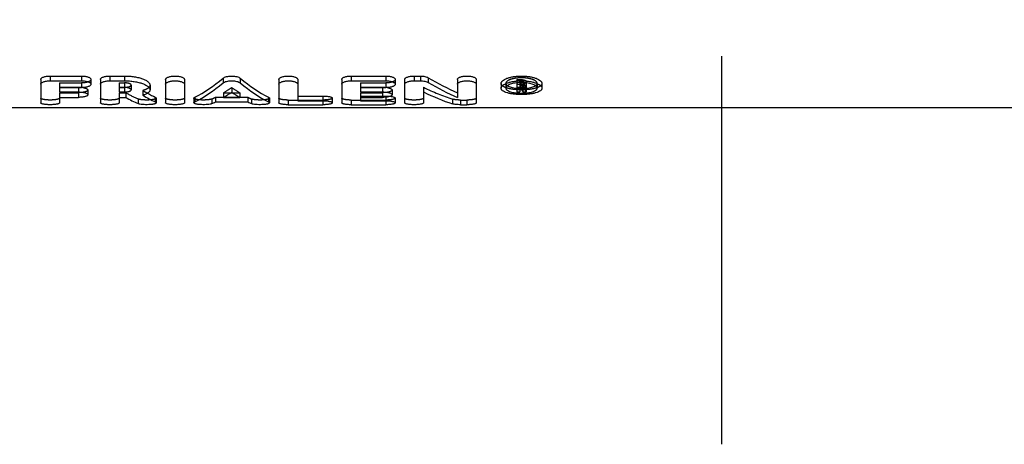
# Model space of a CAD drawing. Header units: millimetres. Extents: x 422 to 578, y 460 to 540.
# Tile 2 of 4: x 456 to 518, y 460 to 487. Entities that reach past the tile are written whole.
import ezdxf

# ---------------------------------------------------------------- set-up
doc = ezdxf.new("R2010")
doc.units = ezdxf.units.MM
doc.header["$LTSCALE"] = 65.185185
doc.linetypes.add('CENTER', pattern=[0.6, 0.375, -0.075, 0.075, -0.075])
doc.linetypes.add('HIDDEN', pattern=[0.2, 0.1, -0.1])
for name, color, linetype in [('ACHSEN_S', 7, 'CONTINUOUS'), ('KOERPER', 7, 'CONTINUOUS'), ('KONST.EL_MIT_GEO', 7, 'CONTINUOUS')]:
    doc.layers.add(name, color=color, linetype=linetype)

msp = doc.modelspace()

# ---------------------------------------------------------------- linework, layer by layer
at = {"layer": 'ACHSEN_S', "color": 2, "linetype": 'CENTER'}
msp.add_line((500, 460.025), (500, 539.975), dxfattribs=at)
at = {"layer": 'KOERPER', "color": 7, "linetype": 'Continuous'}
msp.add_line((554.5, 481.225), (445.5, 481.225), dxfattribs=at)
at = {"layer": 'KONST.EL_MIT_GEO', "color": 7, "linetype": 'Continuous'}
for p, q in [((457.06, 483.005), (457.06, 481.54)), ((457.654, 483.229), (457.654, 482.929)), ((457.654, 483.229), (459.635, 483.229)), ((457.654, 482.929), (459.635, 482.929)), ((459.635, 483.229), (459.635, 482.929)), ((460.23, 483.005), (460.23, 482.706)), ((460.824, 483.005), (460.824, 481.54)), ((461.418, 483.229), (461.418, 482.929)), ((461.418, 483.229), (462.341, 483.229)), ((461.418, 482.929), (462.341, 482.929)), ((462.341, 483.229), (462.341, 482.929)), ((464.933, 483.005), (464.933, 481.54)), ((466.122, 483.005), (466.122, 481.54)), ((468.553, 483.094), (468.553, 482.794)), ((469.641, 483.094), (469.641, 482.794)), ((472.073, 483.005), (472.073, 481.54)), ((473.262, 483.005), (473.262, 481.673)), ((476.035, 483.005), (476.035, 481.54)), ((476.63, 483.229), (476.63, 482.929)), ((476.63, 483.229), (478.809, 483.229)), ((476.63, 482.929), (478.809, 482.929)), ((478.809, 483.229), (478.809, 482.929)), ((479.403, 483.005), (479.403, 482.706)), ((479.998, 483.005), (479.998, 481.54)), ((480.592, 483.229), (480.592, 482.929)), ((480.592, 483.229), (480.988, 483.229)), ((480.592, 482.929), (480.988, 482.929)), ((480.988, 483.229), (480.988, 482.929)), ((481.492, 483.122), (481.492, 482.822)), ((483.328, 483.005), (483.328, 481.884)), ((484.516, 483.005), (484.516, 481.54)), ((487.314, 482.815), (487.314, 482.706)), ((458.248, 482.497), (458.248, 482.224)), ((458.248, 482.497), (459.635, 482.497)), ((458.248, 482.224), (459.437, 482.224)), ((459.437, 482.497), (459.437, 482.224)), ((460.031, 482.343), (460.031, 482.047)), ((462.013, 482.497), (462.013, 482.224)), ((462.013, 482.497), (462.341, 482.497)), ((462.013, 482.224), (462.341, 482.224)), ((462.341, 482.497), (462.341, 482.224)), ((463.951, 482.655), (463.951, 482.358)), ((477.224, 482.497), (477.224, 482.224)), ((477.224, 482.497), (478.809, 482.497)), ((477.224, 482.224), (478.611, 482.224)), ((478.611, 482.497), (478.611, 482.224)), ((479.205, 482.343), (479.205, 482.047)), ((481.186, 482.223), (481.186, 481.54)), ((486.076, 482.761), (486.076, 482.464)), ((486.076, 482.463), (486.076, 482.479)), ((487.066, 482.798), (487.066, 482.239)), ((487.066, 482.706), (487.314, 482.706)), ((487.066, 482.239), (487.264, 482.239)), ((487.264, 482.635), (487.314, 482.635)), ((487.264, 482.635), (487.264, 482.492)), ((487.264, 482.492), (487.314, 482.492)), ((487.264, 482.425), (487.326, 482.425)), ((487.264, 482.425), (487.264, 482.239)), ((487.314, 482.635), (487.314, 482.492)), ((487.454, 482.239), (487.657, 482.239)), ((487.462, 482.582), (487.462, 482.543)), ((487.657, 482.526), (487.657, 482.239)), ((487.66, 482.798), (487.66, 482.543)), ((488.653, 482.761), (488.653, 482.464)), ((488.653, 482.479), (488.653, 482.463)), ((458.248, 481.883), (458.248, 481.54)), ((458.248, 481.883), (459.437, 481.883)), ((462.013, 481.883), (462.013, 481.54)), ((462.013, 481.883), (462.419, 481.883)), ((464.283, 481.89), (464.283, 481.595)), ((464.339, 481.835), (464.339, 481.54)), ((466.716, 481.835), (466.716, 481.54)), ((466.766, 481.887), (466.766, 481.592)), ((468.069, 481.594), (470.126, 481.594)), ((468.592, 481.883), (469.603, 481.883)), ((469.049, 482.179), (469.146, 482.179)), ((471.428, 481.887), (471.428, 481.592)), ((471.479, 481.835), (471.479, 481.54)), ((473.262, 481.968), (474.847, 481.968)), ((473.262, 481.673), (474.847, 481.673)), ((474.847, 481.968), (474.847, 481.673)), ((475.441, 481.835), (475.441, 481.54)), ((477.224, 481.883), (477.224, 481.673)), ((477.224, 481.883), (478.611, 481.883)), ((477.224, 481.673), (478.809, 481.673)), ((478.809, 481.892), (478.809, 481.673)), ((479.403, 481.835), (479.403, 481.54)), ((472.667, 481.421), (474.847, 481.421)), ((476.63, 481.421), (478.809, 481.421)), ((483.526, 481.421), (483.922, 481.421))]:
    msp.add_line(p, q, dxfattribs=at)
at = {"layer": 'KONST.EL_MIT_GEO', "color": 8, "linetype": 'HIDDEN'}
for p, q in [((487.066, 483.005), (487.314, 483.005)), ((487.066, 483.005), (487.066, 482.798)), ((487.264, 482.933), (487.314, 482.933)), ((487.264, 482.933), (487.264, 482.635)), ((487.314, 483.005), (487.314, 482.815)), ((487.462, 482.881), (487.462, 482.582)), ((487.66, 482.881), (487.66, 482.798)), ((458.248, 482.795), (458.248, 482.497)), ((458.248, 482.795), (459.635, 482.795)), ((458.248, 482.521), (459.437, 482.521)), ((459.437, 482.521), (459.437, 482.497)), ((459.635, 482.795), (459.635, 482.497)), ((462.013, 482.795), (462.013, 482.497)), ((462.013, 482.795), (462.341, 482.795)), ((462.013, 482.521), (462.341, 482.521)), ((462.341, 482.795), (462.341, 482.497)), ((462.762, 482.655), (462.762, 482.357)), ((463.5, 482.314), (463.5, 482.018)), ((469.097, 482.509), (469.097, 482.212)), ((477.224, 482.795), (477.224, 482.497)), ((477.224, 482.795), (478.809, 482.795)), ((477.224, 482.521), (478.611, 482.521)), ((478.611, 482.521), (478.611, 482.497)), ((478.809, 482.795), (478.809, 482.497)), ((481.186, 482.52), (481.186, 482.223)), ((486.374, 482.761), (486.374, 482.464)), ((487.066, 482.536), (487.264, 482.536)), ((487.264, 482.79), (487.314, 482.79)), ((487.264, 482.723), (487.326, 482.723)), ((487.264, 482.492), (487.264, 482.425)), ((487.314, 482.706), (487.314, 482.635)), ((487.326, 482.723), (487.326, 482.425)), ((487.454, 482.536), (487.657, 482.536)), ((487.454, 482.536), (487.454, 482.239)), ((487.514, 482.744), (487.514, 482.447)), ((487.657, 482.536), (487.657, 482.526)), ((488.355, 482.761), (488.355, 482.464)), ((458.248, 482.179), (458.248, 481.883)), ((458.248, 482.179), (459.437, 482.179)), ((459.437, 482.179), (459.437, 481.883)), ((462.013, 482.179), (462.013, 481.883)), ((462.013, 482.179), (462.419, 482.179)), ((462.419, 482.179), (462.419, 481.883)), ((463.206, 481.783), (463.206, 481.488)), ((467.854, 481.785), (467.854, 481.491)), ((468.069, 481.889), (468.069, 481.594)), ((468.069, 481.889), (470.126, 481.889)), ((468.592, 482.179), (468.592, 481.883)), ((468.592, 482.179), (469.049, 482.179)), ((469.146, 482.179), (469.603, 482.179)), ((469.603, 482.179), (469.603, 481.883)), ((470.126, 481.889), (470.126, 481.594)), ((470.34, 481.785), (470.34, 481.491)), ((472.667, 481.715), (472.667, 481.421)), ((472.667, 481.715), (474.847, 481.715)), ((474.847, 481.673), (474.847, 481.421)), ((476.63, 481.715), (476.63, 481.421)), ((476.63, 481.715), (478.809, 481.715)), ((477.224, 482.179), (477.224, 481.883)), ((477.224, 482.179), (478.611, 482.179)), ((477.224, 481.968), (478.809, 481.968)), ((478.611, 482.179), (478.611, 481.883)), ((478.809, 481.968), (478.809, 481.892)), ((478.809, 481.673), (478.809, 481.421)), ((483.022, 481.77), (483.022, 481.475)), ((483.526, 481.715), (483.526, 481.421)), ((483.526, 481.715), (483.922, 481.715)), ((483.922, 481.715), (483.922, 481.421))]:
    msp.add_line(p, q, dxfattribs=at)
for centre, radius, start, end in [((459.456, 480.868), 1.652, 83.35463, 84.13884), ((459.47, 480.984), 1.535, 80.76897, 83.36637), ((478.63, 480.868), 1.652, 83.35463, 84.13884), ((478.643, 480.984), 1.535, 80.76906, 83.36637), ((487.364, 485.62), 3.175, 264.61904, 272.49075), ((487.368, 485.626), 3.181, 272.41514, 272.7924), ((487.369, 485.599), 3.154, 272.79257, 273.03167), ((487.376, 485.483), 3.038, 273.02385, 275.31461)]:
    msp.add_arc(centre, radius, start, end, dxfattribs=at)
at = {"layer": 'KONST.EL_MIT_GEO', "color": 7, "linetype": 'Continuous'}
for centre, start, end in [((486.488, 482.463), 172.40193, 179.98884), ((488.241, 482.463), 0.01116, 7.59808)]:
    msp.add_arc(centre, 0.114, start, end, dxfattribs=at)
for centre, major_axis, ratio, start_param, end_param in [((466.399, 507.9), (2.745, 26.649), 0.428223, -2.874264, -2.720971), ((471.795, 507.9), (-2.745, 26.649), 0.428223, -3.562214, -3.408921), ((484.598, 507.9), (-5, 26.506), 0.599896, -3.633703, -3.522554), ((484.598, 507.9), (-5.056, 26.804), 0.599896, -3.631594, -3.521704), ((466.399, 507.9), (2.776, 26.949), 0.428223, -2.874612, -2.723047), ((467.698, 507.9), (2.776, 26.949), 0.428223, -2.830173, -2.787364), ((470.496, 507.9), (-2.776, 26.949), 0.428223, -3.495822, -3.453013), ((471.795, 507.9), (-2.776, 26.949), 0.428223, -3.560138, -3.408574), ((483.196, 507.9), (-5.056, 26.804), 0.599896, -3.565813, -3.456625), ((488.178, 507.9), (-1.198, 26.974), 0.217214, -3.486319, -3.464661), ((488.381, 507.9), (-1.198, 26.974), 0.217214, -3.488714, -3.464661), ((463.366, 507.9), (-3.024, 26.94), 0.453213, -3.459766, -3.397137), ((464.677, 507.9), (-3.024, 26.94), 0.453213, -3.478097, -3.415765), ((464.677, 507.9), (-2.991, 26.641), 0.453213, -3.455392, -3.416118), ((467.698, 507.9), (2.776, 26.949), 0.428223, -2.892364, -2.874305), ((470.496, 507.9), (-2.776, 26.949), 0.428223, -3.40888, -3.390822)]:
    msp.add_ellipse(centre, major_axis=major_axis, ratio=ratio, start_param=start_param, end_param=end_param, dxfattribs=at)
at = {"layer": 'KONST.EL_MIT_GEO', "color": 8, "linetype": 'HIDDEN'}
for centre, major_axis, ratio, start_param, end_param in [((464.677, 507.9), (-2.991, 26.641), 0.453213, -3.479154, -3.455392), ((467.698, 507.9), (2.745, 26.649), 0.428223, -2.829324, -2.786029), ((470.496, 507.9), (-2.745, 26.649), 0.428223, -3.497157, -3.453862), ((483.196, 507.9), (-5, 26.506), 0.599896, -3.567164, -3.456742), ((488.178, 507.9), (-1.184, 26.674), 0.217214, -3.487939, -3.466033), ((488.381, 507.9), (-1.184, 26.674), 0.217214, 2.792823, 2.817152), ((463.366, 507.9), (-2.991, 26.641), 0.453213, -3.460615, -3.39728), ((467.698, 507.9), (2.745, 26.649), 0.428223, -2.892216, -2.873954), ((470.496, 507.9), (-2.745, 26.649), 0.428223, -3.409232, -3.39097)]:
    msp.add_ellipse(centre, major_axis=major_axis, ratio=ratio, start_param=start_param, end_param=end_param, dxfattribs=at)
at = {"layer": 'KONST.EL_MIT_GEO', "color": 7, "linetype": 'Continuous'}
for points, knots in [([(457.06, 483.005), (457.06, 483.02), (457.069, 483.052), (457.106, 483.094), (457.162, 483.131), (457.236, 483.165), (457.325, 483.192), (457.465, 483.221), (457.577, 483.229), (457.654, 483.229)], [0, 0, 0, 0, 0.064942, 0.143626, 0.242464, 0.362689, 0.502626, 0.658814, 1, 1, 1, 1]), ([(457.06, 482.706), (457.06, 482.721), (457.069, 482.753), (457.106, 482.794), (457.162, 482.832), (457.236, 482.865), (457.325, 482.892), (457.465, 482.921), (457.577, 482.929), (457.654, 482.929)], [0, 0, 0, 0, 0.064685, 0.143201, 0.241973, 0.362214, 0.502228, 0.65853, 1, 1, 1, 1]), ([(459.635, 483.229), (459.712, 483.229), (459.824, 483.221), (459.964, 483.192), (460.054, 483.165), (460.127, 483.131), (460.183, 483.094), (460.22, 483.052), (460.23, 483.02), (460.23, 483.005)], [0, 0, 0, 0, 0.341186, 0.497374, 0.637311, 0.757536, 0.856374, 0.935059, 1, 1, 1, 1]), ([(459.635, 482.929), (459.712, 482.929), (459.824, 482.921), (459.964, 482.892), (460.054, 482.865), (460.127, 482.832), (460.183, 482.794), (460.22, 482.753), (460.23, 482.721), (460.23, 482.706)], [0, 0, 0, 0, 0.34147, 0.497772, 0.637786, 0.758027, 0.856799, 0.935315, 1, 1, 1, 1]), ([(460.824, 483.005), (460.824, 483.02), (460.834, 483.052), (460.87, 483.094), (460.926, 483.131), (461, 483.165), (461.089, 483.192), (461.23, 483.221), (461.342, 483.229), (461.418, 483.229)], [0, 0, 0, 0, 0.064942, 0.143626, 0.242464, 0.362689, 0.502626, 0.658814, 1, 1, 1, 1]), ([(460.824, 482.706), (460.824, 482.721), (460.834, 482.753), (460.87, 482.794), (460.926, 482.832), (461, 482.865), (461.089, 482.892), (461.23, 482.921), (461.342, 482.929), (461.418, 482.929)], [0, 0, 0, 0, 0.064685, 0.143201, 0.241973, 0.362214, 0.502228, 0.65853, 1, 1, 1, 1]), ([(462.341, 483.229), (462.447, 483.229), (462.654, 483.221), (462.954, 483.186), (463.231, 483.131), (463.473, 483.058), (463.672, 482.971), (463.805, 482.887), (463.882, 482.814), (463.921, 482.762), (463.945, 482.709), (463.951, 482.672), (463.951, 482.655)], [0, 0, 0, 0, 0.175363, 0.344695, 0.502373, 0.643538, 0.764419, 0.8628, 0.903635, 0.939384, 0.970989, 1, 1, 1, 1]), ([(462.341, 482.929), (462.447, 482.929), (462.654, 482.921), (462.954, 482.886), (463.231, 482.831), (463.473, 482.759), (463.672, 482.673), (463.805, 482.589), (463.882, 482.516), (463.921, 482.464), (463.945, 482.411), (463.951, 482.375), (463.951, 482.357)], [0, 0, 0, 0, 0.175489, 0.344938, 0.502712, 0.643939, 0.764828, 0.863149, 0.903923, 0.939591, 0.971097, 1, 1, 1, 1]), ([(464.933, 483.005), (464.933, 483.02), (464.943, 483.052), (464.979, 483.094), (465.035, 483.131), (465.109, 483.165), (465.198, 483.192), (465.339, 483.221), (465.527, 483.235), (465.716, 483.221), (465.856, 483.192), (465.946, 483.165), (466.019, 483.131), (466.075, 483.094), (466.112, 483.052), (466.122, 483.02), (466.122, 483.005)], [0, 0, 0, 0, 0.032471, 0.071813, 0.121232, 0.181344, 0.251313, 0.329407, 0.5, 0.670593, 0.748687, 0.818656, 0.878768, 0.928187, 0.967529, 1, 1, 1, 1]), ([(464.933, 482.706), (464.933, 482.721), (464.943, 482.753), (464.979, 482.794), (465.035, 482.832), (465.109, 482.865), (465.198, 482.892), (465.339, 482.921), (465.527, 482.934), (465.716, 482.921), (465.856, 482.892), (465.946, 482.865), (466.019, 482.832), (466.075, 482.794), (466.112, 482.753), (466.122, 482.721), (466.122, 482.706)], [0, 0, 0, 0, 0.032343, 0.071601, 0.120987, 0.181107, 0.251114, 0.329265, 0.5, 0.670735, 0.748886, 0.818893, 0.879013, 0.928399, 0.967657, 1, 1, 1, 1]), ([(468.553, 483.094), (468.58, 483.116), (468.651, 483.156), (468.778, 483.197), (468.931, 483.223), (469.097, 483.232), (469.264, 483.223), (469.417, 483.197), (469.543, 483.156), (469.615, 483.116), (469.641, 483.094)], [0, 0, 0, 0, 0.092468, 0.211121, 0.350059, 0.5, 0.649941, 0.788879, 0.907532, 1, 1, 1, 1]), ([(468.553, 482.794), (468.58, 482.817), (468.651, 482.856), (468.778, 482.896), (468.931, 482.923), (469.097, 482.932), (469.264, 482.923), (469.417, 482.896), (469.543, 482.856), (469.615, 482.817), (469.641, 482.794)], [0, 0, 0, 0, 0.092387, 0.211036, 0.350009, 0.5, 0.649991, 0.788964, 0.907613, 1, 1, 1, 1]), ([(472.073, 483.005), (472.073, 483.02), (472.083, 483.052), (472.119, 483.094), (472.175, 483.131), (472.249, 483.165), (472.338, 483.192), (472.479, 483.221), (472.667, 483.235), (472.856, 483.221), (472.996, 483.192), (473.086, 483.165), (473.159, 483.131), (473.215, 483.094), (473.252, 483.052), (473.262, 483.02), (473.262, 483.005)], [0, 0, 0, 0, 0.032471, 0.071813, 0.121232, 0.181344, 0.251313, 0.329407, 0.5, 0.670593, 0.748687, 0.818656, 0.878768, 0.928187, 0.967529, 1, 1, 1, 1]), ([(472.073, 482.706), (472.073, 482.721), (472.083, 482.753), (472.119, 482.794), (472.175, 482.832), (472.249, 482.865), (472.338, 482.892), (472.479, 482.921), (472.667, 482.934), (472.856, 482.921), (472.996, 482.892), (473.086, 482.865), (473.159, 482.832), (473.215, 482.794), (473.252, 482.753), (473.262, 482.721), (473.262, 482.706)], [0, 0, 0, 0, 0.032343, 0.071601, 0.120987, 0.181107, 0.251114, 0.329265, 0.5, 0.670735, 0.748886, 0.818893, 0.879013, 0.928399, 0.967657, 1, 1, 1, 1]), ([(476.035, 483.005), (476.035, 483.02), (476.045, 483.052), (476.082, 483.094), (476.137, 483.131), (476.211, 483.165), (476.301, 483.192), (476.441, 483.221), (476.553, 483.229), (476.63, 483.229)], [0, 0, 0, 0, 0.064942, 0.143626, 0.242464, 0.362689, 0.502626, 0.658814, 1, 1, 1, 1]), ([(476.035, 482.706), (476.035, 482.721), (476.045, 482.753), (476.082, 482.794), (476.137, 482.832), (476.211, 482.865), (476.301, 482.892), (476.441, 482.921), (476.553, 482.929), (476.63, 482.929)], [0, 0, 0, 0, 0.064685, 0.143201, 0.241973, 0.362214, 0.502228, 0.65853, 1, 1, 1, 1]), ([(478.809, 483.229), (478.885, 483.229), (478.997, 483.221), (479.138, 483.192), (479.227, 483.165), (479.301, 483.131), (479.357, 483.094), (479.393, 483.052), (479.403, 483.02), (479.403, 483.005)], [0, 0, 0, 0, 0.341186, 0.497374, 0.637311, 0.757536, 0.856374, 0.935059, 1, 1, 1, 1]), ([(478.809, 482.929), (478.885, 482.929), (478.997, 482.921), (479.138, 482.892), (479.227, 482.865), (479.301, 482.832), (479.357, 482.794), (479.393, 482.753), (479.403, 482.721), (479.403, 482.706)], [0, 0, 0, 0, 0.34147, 0.497772, 0.637786, 0.758027, 0.856799, 0.935315, 1, 1, 1, 1]), ([(479.998, 483.005), (479.998, 483.02), (480.007, 483.052), (480.044, 483.094), (480.1, 483.131), (480.173, 483.165), (480.263, 483.192), (480.403, 483.221), (480.515, 483.229), (480.592, 483.229)], [0, 0, 0, 0, 0.064942, 0.143626, 0.242464, 0.362689, 0.502626, 0.658814, 1, 1, 1, 1]), ([(479.998, 482.706), (479.998, 482.721), (480.007, 482.753), (480.044, 482.794), (480.1, 482.832), (480.173, 482.865), (480.263, 482.892), (480.403, 482.921), (480.515, 482.929), (480.592, 482.929)], [0, 0, 0, 0, 0.064685, 0.143201, 0.241973, 0.362214, 0.502228, 0.65853, 1, 1, 1, 1]), ([(480.988, 483.229), (481.085, 483.229), (481.224, 483.217), (481.392, 483.171), (481.462, 483.14), (481.492, 483.122)], [0, 0, 0, 0, 0.558868, 0.799988, 1, 1, 1, 1]), ([(480.988, 482.929), (481.085, 482.929), (481.224, 482.916), (481.392, 482.871), (481.462, 482.84), (481.492, 482.822)], [0, 0, 0, 0, 0.558983, 0.800095, 1, 1, 1, 1]), ([(483.328, 483.005), (483.328, 483.02), (483.337, 483.052), (483.374, 483.094), (483.43, 483.131), (483.504, 483.165), (483.593, 483.192), (483.734, 483.221), (483.922, 483.235), (484.111, 483.221), (484.251, 483.192), (484.341, 483.165), (484.414, 483.131), (484.47, 483.094), (484.507, 483.052), (484.516, 483.02), (484.516, 483.005)], [0, 0, 0, 0, 0.032471, 0.071813, 0.121232, 0.181344, 0.251313, 0.329407, 0.5, 0.670593, 0.748687, 0.818656, 0.878768, 0.928187, 0.967529, 1, 1, 1, 1]), ([(483.328, 482.706), (483.328, 482.721), (483.338, 482.753), (483.374, 482.794), (483.43, 482.832), (483.504, 482.865), (483.593, 482.892), (483.734, 482.921), (483.922, 482.934), (484.111, 482.921), (484.251, 482.892), (484.34, 482.865), (484.414, 482.832), (484.47, 482.794), (484.507, 482.753), (484.516, 482.721), (484.516, 482.706)], [0, 0, 0, 0, 0.032343, 0.071601, 0.120987, 0.181107, 0.251114, 0.329265, 0.5, 0.670735, 0.748886, 0.818893, 0.879013, 0.928399, 0.967657, 1, 1, 1, 1]), ([(486.076, 482.761), (486.076, 482.776), (486.08, 482.806), (486.1, 482.85), (486.131, 482.893), (486.192, 482.952), (486.298, 483.021), (486.458, 483.091), (486.652, 483.15), (486.873, 483.195), (487.114, 483.223), (487.364, 483.232), (487.615, 483.223), (487.856, 483.195), (488.077, 483.15), (488.271, 483.091), (488.43, 483.021), (488.537, 482.952), (488.598, 482.893), (488.629, 482.85), (488.649, 482.806), (488.653, 482.776), (488.653, 482.761)], [0, 0, 0, 0, 0.014931, 0.031065, 0.049168, 0.06972, 0.118966, 0.179283, 0.249648, 0.328225, 0.412608, 0.5, 0.587392, 0.671775, 0.750352, 0.820717, 0.881034, 0.93028, 0.950832, 0.968935, 0.985069, 1, 1, 1, 1]), ([(486.076, 482.479), (486.079, 482.508), (486.099, 482.554), (486.142, 482.606), (486.206, 482.664), (486.314, 482.73), (486.474, 482.797), (486.666, 482.854), (486.883, 482.896), (487.119, 482.923), (487.364, 482.932), (487.61, 482.923), (487.845, 482.896), (488.063, 482.854), (488.255, 482.797), (488.415, 482.73), (488.523, 482.664), (488.587, 482.606), (488.63, 482.554), (488.649, 482.508), (488.653, 482.479)], [0, 0, 0, 0, 0.031234, 0.049774, 0.070784, 0.120789, 0.181477, 0.251776, 0.329893, 0.413521, 0.5, 0.586479, 0.670108, 0.748224, 0.818523, 0.879211, 0.929216, 0.950226, 0.968766, 1, 1, 1, 1]), ([(487.313, 482.815), (487.253, 482.814), (487.134, 482.807), (486.962, 482.786), (486.804, 482.753), (486.665, 482.712), (486.565, 482.669), (486.498, 482.63), (486.43, 482.583), (486.381, 482.527), (486.375, 482.479)], [0, 0, 0, 0, 0.174507, 0.342216, 0.498232, 0.638352, 0.759348, 0.812076, 0.859496, 1, 1, 1, 1]), ([(488.354, 482.479), (488.347, 482.531), (488.291, 482.591), (488.215, 482.64), (488.14, 482.681), (488.027, 482.725), (487.871, 482.766), (487.696, 482.797), (487.508, 482.814), (487.379, 482.816), (487.313, 482.815)], [0, 0, 0, 0, 0.139043, 0.186867, 0.240223, 0.362872, 0.504628, 0.661522, 0.828544, 1, 1, 1, 1]), ([(459.437, 482.224), (459.476, 482.224), (459.552, 482.222), (459.663, 482.212), (459.764, 482.195), (459.854, 482.174), (459.927, 482.147), (459.977, 482.121), (460.005, 482.098), (460.024, 482.078), (460.031, 482.059), (460.031, 482.047)], [0, 0, 0, 0, 0.179214, 0.352083, 0.512621, 0.655524, 0.776552, 0.873078, 0.912147, 0.945592, 1, 1, 1, 1]), ([(460.23, 482.706), (460.23, 482.692), (460.22, 482.66), (460.183, 482.62), (460.127, 482.585), (460.053, 482.555), (459.964, 482.53), (459.823, 482.504), (459.712, 482.497), (459.635, 482.497)], [0, 0, 0, 0, 0.064391, 0.141871, 0.239694, 0.359485, 0.499626, 0.656529, 1, 1, 1, 1]), ([(459.716, 482.499), (459.76, 482.492), (459.822, 482.479), (459.899, 482.454), (459.945, 482.435), (459.982, 482.414), (460.009, 482.392), (460.027, 482.368), (460.031, 482.351), (460.031, 482.343)], [0, 0, 0, 0, 0.360946, 0.515909, 0.651149, 0.765642, 0.859641, 0.93563, 1, 1, 1, 1]), ([(462.762, 482.357), (462.762, 482.367), (462.755, 482.388), (462.729, 482.413), (462.689, 482.437), (462.637, 482.458), (462.574, 482.475), (462.474, 482.492), (462.395, 482.497), (462.341, 482.497)], [0, 0, 0, 0, 0.059595, 0.134818, 0.232317, 0.352897, 0.494404, 0.652947, 1, 1, 1, 1]), ([(462.341, 482.224), (462.395, 482.224), (462.474, 482.229), (462.574, 482.245), (462.637, 482.261), (462.689, 482.28), (462.729, 482.302), (462.755, 482.327), (462.762, 482.348), (462.762, 482.357)], [0, 0, 0, 0, 0.348446, 0.507407, 0.649012, 0.7693, 0.86616, 0.940649, 1, 1, 1, 1]), ([(463.951, 482.357), (463.951, 482.341), (463.946, 482.306), (463.923, 482.257), (463.885, 482.21), (463.811, 482.147), (463.682, 482.078), (463.566, 482.037), (463.5, 482.018)], [0, 0, 0, 0, 0.083619, 0.172206, 0.271083, 0.383876, 0.657993, 1, 1, 1, 1]), ([(478.611, 482.224), (478.649, 482.224), (478.726, 482.222), (478.836, 482.212), (478.938, 482.195), (479.027, 482.174), (479.101, 482.147), (479.151, 482.121), (479.179, 482.098), (479.197, 482.078), (479.205, 482.059), (479.205, 482.047)], [0, 0, 0, 0, 0.179214, 0.352083, 0.512621, 0.655524, 0.776552, 0.873078, 0.912147, 0.945592, 1, 1, 1, 1]), ([(479.403, 482.706), (479.403, 482.692), (479.394, 482.66), (479.357, 482.62), (479.301, 482.585), (479.227, 482.555), (479.137, 482.53), (478.997, 482.504), (478.885, 482.497), (478.809, 482.497)], [0, 0, 0, 0, 0.064391, 0.141871, 0.239694, 0.359485, 0.499626, 0.656529, 1, 1, 1, 1]), ([(478.89, 482.499), (478.933, 482.492), (478.996, 482.479), (479.072, 482.454), (479.118, 482.435), (479.155, 482.414), (479.183, 482.392), (479.201, 482.368), (479.205, 482.351), (479.205, 482.343)], [0, 0, 0, 0, 0.360946, 0.515909, 0.651149, 0.765642, 0.859642, 0.93563, 1, 1, 1, 1]), ([(488.653, 482.463), (488.653, 482.449), (488.649, 482.42), (488.63, 482.378), (488.598, 482.338), (488.537, 482.284), (488.429, 482.224), (488.269, 482.167), (488.075, 482.12), (487.854, 482.086), (487.614, 482.065), (487.364, 482.058), (487.115, 482.065), (486.875, 482.086), (486.654, 482.12), (486.46, 482.167), (486.3, 482.224), (486.192, 482.284), (486.131, 482.338), (486.099, 482.378), (486.08, 482.42), (486.076, 482.449), (486.076, 482.463)], [0, 0, 0, 0, 0.01487, 0.030624, 0.048164, 0.068105, 0.116327, 0.176193, 0.246738, 0.32601, 0.411423, 0.5, 0.588577, 0.67399, 0.753262, 0.823807, 0.883673, 0.931895, 0.951836, 0.969376, 0.98513, 1, 1, 1, 1]), ([(486.374, 482.463), (486.374, 482.453), (486.377, 482.43), (486.392, 482.398), (486.416, 482.367), (486.464, 482.325), (486.546, 482.278), (486.669, 482.233), (486.818, 482.196), (486.988, 482.169), (487.173, 482.152), (487.364, 482.147), (487.556, 482.152), (487.741, 482.169), (487.911, 482.196), (488.06, 482.233), (488.183, 482.278), (488.265, 482.325), (488.312, 482.367), (488.337, 482.398), (488.352, 482.43), (488.355, 482.453), (488.355, 482.463)], [0, 0, 0, 0, 0.014871, 0.030664, 0.048266, 0.068273, 0.116607, 0.176522, 0.247049, 0.326247, 0.41155, 0.5, 0.58845, 0.673753, 0.752951, 0.823478, 0.883393, 0.931727, 0.951734, 0.969336, 0.985129, 1, 1, 1, 1]), ([(486.478, 482.616), (486.511, 482.594), (486.59, 482.556), (486.727, 482.513), (486.889, 482.479), (487.005, 482.464), (487.066, 482.459)], [0, 0, 0, 0, 0.192673, 0.427643, 0.699583, 1, 1, 1, 1]), ([(487.314, 482.706), (487.358, 482.706), (487.424, 482.702), (487.505, 482.686), (487.558, 482.671), (487.601, 482.653), (487.633, 482.632), (487.655, 482.609), (487.66, 482.591), (487.66, 482.582)], [0, 0, 0, 0, 0.3437, 0.500864, 0.641408, 0.761687, 0.859865, 0.937084, 1, 1, 1, 1]), ([(487.462, 482.582), (487.462, 482.59), (487.453, 482.602), (487.437, 482.612), (487.41, 482.623), (487.369, 482.632), (487.333, 482.635), (487.314, 482.635)], [0, 0, 0, 0, 0.137121, 0.235498, 0.356141, 0.654714, 1, 1, 1, 1]), ([(487.314, 482.492), (487.333, 482.492), (487.369, 482.494), (487.41, 482.503), (487.437, 482.514), (487.453, 482.523), (487.462, 482.535), (487.462, 482.543)], [0, 0, 0, 0, 0.346399, 0.645599, 0.766187, 0.864208, 1, 1, 1, 1]), ([(487.66, 482.543), (487.66, 482.533), (487.654, 482.517), (487.638, 482.5), (487.614, 482.482), (487.572, 482.462), (487.535, 482.452), (487.514, 482.447)], [0, 0, 0, 0, 0.160881, 0.258795, 0.372795, 0.652911, 1, 1, 1, 1]), ([(487.657, 482.458), (487.719, 482.464), (487.836, 482.479), (488, 482.512), (488.138, 482.556), (488.218, 482.594), (488.251, 482.616)], [0, 0, 0, 0, 0.300474, 0.572532, 0.807521, 1, 1, 1, 1]), ([(460.031, 482.047), (460.031, 482.036), (460.024, 482.017), (460.005, 481.997), (459.977, 481.975), (459.927, 481.951), (459.853, 481.927), (459.764, 481.908), (459.662, 481.894), (459.552, 481.885), (459.476, 481.883), (459.437, 481.883)], [0, 0, 0, 0, 0.054014, 0.086977, 0.12553, 0.221211, 0.341868, 0.484917, 0.646033, 0.819773, 1, 1, 1, 1]), ([(464.283, 481.89), (464.291, 481.886), (464.306, 481.878), (464.327, 481.862), (464.339, 481.845), (464.339, 481.835)], [0, 0, 0, 0, 0.341208, 0.615532, 1, 1, 1, 1]), ([(464.283, 481.595), (464.291, 481.591), (464.306, 481.583), (464.327, 481.567), (464.339, 481.551), (464.339, 481.54)], [0, 0, 0, 0, 0.341311, 0.615666, 1, 1, 1, 1]), ([(466.716, 481.835), (466.716, 481.845), (466.726, 481.861), (466.745, 481.876), (466.759, 481.883), (466.766, 481.887)], [0, 0, 0, 0, 0.38993, 0.662755, 1, 1, 1, 1]), ([(466.716, 481.54), (466.716, 481.55), (466.726, 481.566), (466.745, 481.581), (466.759, 481.589), (466.766, 481.592)], [0, 0, 0, 0, 0.389799, 0.662654, 1, 1, 1, 1]), ([(471.428, 481.887), (471.436, 481.883), (471.449, 481.876), (471.469, 481.861), (471.479, 481.845), (471.479, 481.835)], [0, 0, 0, 0, 0.337245, 0.61007, 1, 1, 1, 1]), ([(471.428, 481.592), (471.436, 481.589), (471.449, 481.581), (471.469, 481.566), (471.479, 481.55), (471.479, 481.54)], [0, 0, 0, 0, 0.337346, 0.610201, 1, 1, 1, 1]), ([(474.847, 481.968), (474.885, 481.968), (474.961, 481.966), (475.071, 481.959), (475.173, 481.946), (475.262, 481.93), (475.336, 481.91), (475.385, 481.891), (475.414, 481.873), (475.432, 481.859), (475.441, 481.844), (475.441, 481.835)], [0, 0, 0, 0, 0.184617, 0.362517, 0.527291, 0.67312, 0.795117, 0.889798, 0.926501, 0.956395, 1, 1, 1, 1]), ([(474.847, 481.673), (474.885, 481.673), (474.961, 481.671), (475.071, 481.664), (475.173, 481.651), (475.262, 481.635), (475.336, 481.616), (475.385, 481.596), (475.414, 481.579), (475.432, 481.564), (475.441, 481.55), (475.441, 481.54)], [0, 0, 0, 0, 0.18464, 0.362561, 0.527352, 0.673191, 0.795189, 0.889861, 0.926554, 0.956434, 1, 1, 1, 1]), ([(479.205, 482.047), (479.205, 482.036), (479.198, 482.017), (479.179, 481.997), (479.15, 481.975), (479.101, 481.951), (479.027, 481.927), (478.938, 481.908), (478.836, 481.894), (478.726, 481.885), (478.649, 481.883), (478.611, 481.883)], [0, 0, 0, 0, 0.054014, 0.086977, 0.12553, 0.221211, 0.341868, 0.484917, 0.646033, 0.819773, 1, 1, 1, 1]), ([(478.809, 481.673), (478.847, 481.673), (478.923, 481.671), (479.034, 481.664), (479.135, 481.651), (479.224, 481.635), (479.298, 481.616), (479.348, 481.596), (479.377, 481.579), (479.394, 481.564), (479.403, 481.55), (479.403, 481.54)], [0, 0, 0, 0, 0.18464, 0.362561, 0.527352, 0.673191, 0.795189, 0.889861, 0.926554, 0.956434, 1, 1, 1, 1]), ([(479.095, 481.951), (479.138, 481.945), (479.214, 481.933), (479.301, 481.91), (479.354, 481.887), (479.385, 481.869), (479.403, 481.848), (479.403, 481.835)], [0, 0, 0, 0, 0.37902, 0.678157, 0.792749, 0.883043, 1, 1, 1, 1]), ([(458.248, 481.54), (458.248, 481.536), (458.246, 481.527), (458.237, 481.515), (458.222, 481.503), (458.193, 481.487), (458.143, 481.469), (458.07, 481.452), (457.98, 481.439), (457.879, 481.428), (457.769, 481.422), (457.654, 481.42), (457.539, 481.422), (457.429, 481.428), (457.328, 481.439), (457.239, 481.452), (457.165, 481.469), (457.115, 481.487), (457.086, 481.503), (457.071, 481.515), (457.062, 481.527), (457.06, 481.536), (457.06, 481.54)], [0, 0, 0, 0, 0.010105, 0.021934, 0.036635, 0.054741, 0.101684, 0.162482, 0.235409, 0.317995, 0.407284, 0.5, 0.592716, 0.682005, 0.764591, 0.837518, 0.898316, 0.945259, 0.963365, 0.978066, 0.989895, 1, 1, 1, 1]), ([(462.013, 481.54), (462.013, 481.536), (462.01, 481.527), (462.001, 481.515), (461.986, 481.503), (461.957, 481.487), (461.907, 481.469), (461.834, 481.452), (461.745, 481.439), (461.643, 481.428), (461.533, 481.422), (461.418, 481.42), (461.304, 481.422), (461.193, 481.428), (461.092, 481.439), (461.003, 481.452), (460.929, 481.469), (460.879, 481.487), (460.85, 481.503), (460.836, 481.515), (460.826, 481.527), (460.824, 481.536), (460.824, 481.54)], [0, 0, 0, 0, 0.010105, 0.021934, 0.036635, 0.054741, 0.101684, 0.162482, 0.235409, 0.317995, 0.407284, 0.5, 0.592716, 0.682005, 0.764591, 0.837518, 0.898316, 0.945259, 0.963365, 0.978066, 0.989895, 1, 1, 1, 1]), ([(464.339, 481.54), (464.339, 481.523), (464.314, 481.503), (464.286, 481.489), (464.253, 481.476), (464.204, 481.462), (464.135, 481.448), (464.055, 481.437), (463.967, 481.428), (463.838, 481.421), (463.676, 481.419), (463.491, 481.429), (463.351, 481.447), (463.259, 481.469), (463.222, 481.481), (463.206, 481.488)], [0, 0, 0, 0, 0.045501, 0.063422, 0.084206, 0.134196, 0.194675, 0.264242, 0.341113, 0.423239, 0.594195, 0.758516, 0.898472, 0.954698, 1, 1, 1, 1]), ([(466.122, 481.54), (466.122, 481.536), (466.119, 481.527), (466.11, 481.515), (466.095, 481.503), (466.066, 481.487), (466.016, 481.469), (465.943, 481.452), (465.854, 481.439), (465.752, 481.428), (465.642, 481.422), (465.527, 481.42), (465.413, 481.422), (465.302, 481.428), (465.201, 481.439), (465.112, 481.452), (465.038, 481.469), (464.989, 481.487), (464.959, 481.503), (464.945, 481.515), (464.935, 481.527), (464.933, 481.536), (464.933, 481.54)], [0, 0, 0, 0, 0.010105, 0.021934, 0.036635, 0.054741, 0.101684, 0.162482, 0.235409, 0.317995, 0.407284, 0.5, 0.592716, 0.682005, 0.764591, 0.837518, 0.898316, 0.945259, 0.963365, 0.978066, 0.989895, 1, 1, 1, 1]), ([(467.854, 481.491), (467.839, 481.483), (467.802, 481.47), (467.711, 481.449), (467.572, 481.43), (467.387, 481.419), (467.223, 481.421), (467.093, 481.428), (467.003, 481.436), (466.922, 481.448), (466.853, 481.462), (466.803, 481.476), (466.77, 481.489), (466.741, 481.503), (466.716, 481.523), (466.716, 481.54)], [0, 0, 0, 0, 0.044018, 0.099186, 0.237845, 0.401937, 0.573494, 0.656119, 0.733555, 0.8037, 0.864721, 0.915174, 0.936149, 0.954228, 1, 1, 1, 1]), ([(471.479, 481.54), (471.479, 481.523), (471.454, 481.503), (471.425, 481.489), (471.392, 481.476), (471.342, 481.462), (471.272, 481.448), (471.191, 481.436), (471.102, 481.428), (470.972, 481.421), (470.808, 481.419), (470.623, 481.43), (470.483, 481.449), (470.393, 481.47), (470.356, 481.483), (470.34, 481.491)], [0, 0, 0, 0, 0.045772, 0.063851, 0.084826, 0.135279, 0.1963, 0.266445, 0.343881, 0.426506, 0.598063, 0.762155, 0.900814, 0.955982, 1, 1, 1, 1]), ([(472.667, 481.421), (472.629, 481.421), (472.553, 481.422), (472.443, 481.428), (472.341, 481.439), (472.252, 481.452), (472.178, 481.469), (472.129, 481.487), (472.099, 481.503), (472.085, 481.515), (472.075, 481.527), (472.073, 481.536), (472.073, 481.54)], [0, 0, 0, 0, 0.185435, 0.364009, 0.529183, 0.675035, 0.796631, 0.890519, 0.92673, 0.956131, 0.979791, 1, 1, 1, 1]), ([(475.441, 481.54), (475.441, 481.536), (475.439, 481.527), (475.429, 481.515), (475.414, 481.503), (475.385, 481.487), (475.335, 481.469), (475.262, 481.452), (475.173, 481.439), (475.071, 481.428), (474.961, 481.422), (474.885, 481.421), (474.847, 481.421)], [0, 0, 0, 0, 0.02021, 0.043869, 0.073271, 0.109481, 0.203369, 0.324965, 0.470817, 0.635991, 0.814565, 1, 1, 1, 1]), ([(476.63, 481.421), (476.591, 481.421), (476.515, 481.422), (476.405, 481.428), (476.303, 481.439), (476.214, 481.452), (476.141, 481.469), (476.091, 481.487), (476.062, 481.503), (476.047, 481.515), (476.038, 481.527), (476.035, 481.536), (476.035, 481.54)], [0, 0, 0, 0, 0.185435, 0.364009, 0.529183, 0.675035, 0.796631, 0.890519, 0.92673, 0.956131, 0.979791, 1, 1, 1, 1]), ([(479.403, 481.54), (479.403, 481.536), (479.401, 481.527), (479.391, 481.515), (479.377, 481.503), (479.348, 481.487), (479.298, 481.469), (479.224, 481.452), (479.135, 481.439), (479.034, 481.428), (478.923, 481.422), (478.847, 481.421), (478.809, 481.421)], [0, 0, 0, 0, 0.02021, 0.043869, 0.073271, 0.109481, 0.203369, 0.324965, 0.470817, 0.635991, 0.814565, 1, 1, 1, 1]), ([(481.186, 481.54), (481.186, 481.536), (481.184, 481.527), (481.174, 481.515), (481.16, 481.503), (481.131, 481.487), (481.081, 481.469), (481.007, 481.452), (480.918, 481.439), (480.817, 481.428), (480.706, 481.422), (480.592, 481.42), (480.477, 481.422), (480.367, 481.428), (480.266, 481.439), (480.176, 481.452), (480.103, 481.469), (480.053, 481.487), (480.024, 481.503), (480.009, 481.515), (480, 481.527), (479.998, 481.536), (479.998, 481.54)], [0, 0, 0, 0, 0.010105, 0.021934, 0.036635, 0.054741, 0.101684, 0.162482, 0.235409, 0.317995, 0.407284, 0.5, 0.592716, 0.682005, 0.764591, 0.837518, 0.898316, 0.945259, 0.963365, 0.978066, 0.989895, 1, 1, 1, 1]), ([(483.526, 481.421), (483.43, 481.421), (483.293, 481.426), (483.125, 481.449), (483.053, 481.465), (483.022, 481.475)], [0, 0, 0, 0, 0.567478, 0.80786, 1, 1, 1, 1]), ([(484.516, 481.54), (484.516, 481.536), (484.514, 481.527), (484.505, 481.515), (484.49, 481.503), (484.461, 481.487), (484.411, 481.469), (484.338, 481.452), (484.248, 481.439), (484.147, 481.428), (484.037, 481.422), (483.961, 481.421), (483.922, 481.421)], [0, 0, 0, 0, 0.020209, 0.043869, 0.07327, 0.109481, 0.203369, 0.324965, 0.470817, 0.635991, 0.814565, 1, 1, 1, 1])]:
    msp.add_open_spline(points, degree=3, knots=knots, dxfattribs=at)
at = {"layer": 'KONST.EL_MIT_GEO', "color": 8, "linetype": 'HIDDEN'}
for points, knots in [([(460.23, 483.005), (460.23, 482.991), (460.22, 482.959), (460.183, 482.919), (460.127, 482.883), (460.053, 482.853), (459.964, 482.828), (459.823, 482.802), (459.712, 482.795), (459.635, 482.795)], [0, 0, 0, 0, 0.064647, 0.142284, 0.24016, 0.359927, 0.499993, 0.656788, 1, 1, 1, 1]), ([(479.403, 483.005), (479.403, 482.991), (479.394, 482.959), (479.357, 482.919), (479.301, 482.883), (479.227, 482.853), (479.137, 482.828), (478.997, 482.802), (478.885, 482.795), (478.809, 482.795)], [0, 0, 0, 0, 0.064647, 0.142284, 0.24016, 0.359927, 0.499993, 0.656788, 1, 1, 1, 1]), ([(488.355, 482.761), (488.355, 482.772), (488.352, 482.795), (488.337, 482.829), (488.312, 482.862), (488.266, 482.907), (488.184, 482.959), (488.061, 483.012), (487.912, 483.056), (487.742, 483.09), (487.557, 483.11), (487.364, 483.117), (487.172, 483.11), (486.987, 483.09), (486.817, 483.056), (486.668, 483.012), (486.545, 482.959), (486.463, 482.907), (486.416, 482.862), (486.392, 482.829), (486.377, 482.795), (486.374, 482.772), (486.374, 482.761)], [0, 0, 0, 0, 0.014931, 0.031028, 0.049071, 0.069555, 0.118681, 0.17894, 0.249321, 0.327974, 0.412474, 0.5, 0.587526, 0.672026, 0.750679, 0.82106, 0.881319, 0.930445, 0.950929, 0.968972, 0.985069, 1, 1, 1, 1]), ([(487.314, 483.005), (487.358, 483.005), (487.424, 483.001), (487.505, 482.985), (487.558, 482.97), (487.601, 482.951), (487.633, 482.93), (487.655, 482.907), (487.66, 482.889), (487.66, 482.881)], [0, 0, 0, 0, 0.343441, 0.500501, 0.640974, 0.761236, 0.859471, 0.936844, 1, 1, 1, 1]), ([(487.462, 482.881), (487.462, 482.888), (487.453, 482.901), (487.437, 482.911), (487.41, 482.922), (487.369, 482.931), (487.333, 482.933), (487.314, 482.933)], [0, 0, 0, 0, 0.137523, 0.235955, 0.356578, 0.654972, 1, 1, 1, 1]), ([(487.314, 482.79), (487.338, 482.79), (487.373, 482.792), (487.416, 482.803), (487.433, 482.81), (487.441, 482.814)], [0, 0, 0, 0, 0.562459, 0.803072, 1, 1, 1, 1]), ([(487.441, 482.814), (487.444, 482.816), (487.454, 482.822), (487.462, 482.833), (487.462, 482.841)], [0, 0, 0, 0, 0.319537, 1, 1, 1, 1]), ([(487.66, 482.841), (487.66, 482.831), (487.651, 482.808), (487.619, 482.782), (487.572, 482.76), (487.535, 482.749), (487.514, 482.744)], [0, 0, 0, 0, 0.161482, 0.372818, 0.653002, 1, 1, 1, 1]), ([(459.437, 482.521), (459.453, 482.521), (459.516, 482.52), (459.578, 482.516), (459.625, 482.511)], [0, 0, 0, 0, 0.253742, 1, 1, 1, 1]), ([(460.031, 482.343), (460.031, 482.331), (460.024, 482.313), (460.005, 482.293), (459.977, 482.271), (459.927, 482.247), (459.853, 482.223), (459.764, 482.204), (459.662, 482.189), (459.552, 482.181), (459.476, 482.179), (459.437, 482.179)], [0, 0, 0, 0, 0.054167, 0.08718, 0.125766, 0.22147, 0.342111, 0.485118, 0.646175, 0.819846, 1, 1, 1, 1]), ([(462.762, 482.655), (462.762, 482.664), (462.755, 482.685), (462.729, 482.711), (462.689, 482.735), (462.637, 482.755), (462.574, 482.773), (462.474, 482.79), (462.395, 482.795), (462.341, 482.795)], [0, 0, 0, 0, 0.059803, 0.135156, 0.232704, 0.353268, 0.494714, 0.653168, 1, 1, 1, 1]), ([(462.341, 482.521), (462.395, 482.521), (462.474, 482.525), (462.574, 482.542), (462.637, 482.557), (462.689, 482.577), (462.729, 482.599), (462.755, 482.625), (462.762, 482.645), (462.762, 482.655)], [0, 0, 0, 0, 0.348241, 0.507119, 0.648664, 0.768932, 0.865832, 0.940442, 1, 1, 1, 1]), ([(463.951, 482.655), (463.951, 482.638), (463.946, 482.603), (463.923, 482.554), (463.885, 482.507), (463.811, 482.443), (463.682, 482.374), (463.566, 482.333), (463.5, 482.314)], [0, 0, 0, 0, 0.083858, 0.172628, 0.271609, 0.384425, 0.658375, 1, 1, 1, 1]), ([(478.611, 482.521), (478.627, 482.521), (478.689, 482.52), (478.752, 482.516), (478.798, 482.511)], [0, 0, 0, 0, 0.253742, 1, 1, 1, 1]), ([(479.205, 482.343), (479.205, 482.331), (479.198, 482.313), (479.179, 482.293), (479.15, 482.271), (479.101, 482.247), (479.027, 482.223), (478.938, 482.204), (478.836, 482.189), (478.726, 482.181), (478.649, 482.179), (478.611, 482.179)], [0, 0, 0, 0, 0.054167, 0.08718, 0.125766, 0.22147, 0.342111, 0.485118, 0.646175, 0.819846, 1, 1, 1, 1]), ([(488.653, 482.761), (488.653, 482.747), (488.649, 482.718), (488.63, 482.675), (488.598, 482.635), (488.537, 482.581), (488.429, 482.521), (488.269, 482.463), (488.075, 482.416), (487.854, 482.382), (487.614, 482.361), (487.364, 482.354), (487.115, 482.361), (486.875, 482.382), (486.654, 482.416), (486.46, 482.463), (486.3, 482.521), (486.192, 482.581), (486.131, 482.635), (486.099, 482.675), (486.08, 482.718), (486.076, 482.747), (486.076, 482.761)], [0, 0, 0, 0, 0.014928, 0.030732, 0.048309, 0.068273, 0.116512, 0.176364, 0.246878, 0.326108, 0.411473, 0.5, 0.588527, 0.673892, 0.753122, 0.823636, 0.883488, 0.931727, 0.951691, 0.969268, 0.985072, 1, 1, 1, 1]), ([(486.374, 482.761), (486.374, 482.748), (486.379, 482.721), (486.4, 482.683), (486.434, 482.647), (486.462, 482.626), (486.478, 482.616)], [0, 0, 0, 0, 0.208955, 0.435879, 0.696464, 1, 1, 1, 1]), ([(488.251, 482.616), (488.267, 482.626), (488.295, 482.647), (488.329, 482.683), (488.35, 482.721), (488.355, 482.748), (488.355, 482.761)], [0, 0, 0, 0, 0.303536, 0.564121, 0.791045, 1, 1, 1, 1]), ([(458.248, 481.835), (458.248, 481.831), (458.246, 481.822), (458.237, 481.809), (458.222, 481.798), (458.193, 481.781), (458.143, 481.764), (458.07, 481.747), (457.98, 481.733), (457.879, 481.723), (457.769, 481.716), (457.654, 481.714), (457.539, 481.716), (457.429, 481.723), (457.328, 481.733), (457.239, 481.747), (457.165, 481.764), (457.115, 481.781), (457.086, 481.798), (457.071, 481.809), (457.062, 481.822), (457.06, 481.831), (457.06, 481.835)], [0, 0, 0, 0, 0.010114, 0.021951, 0.036656, 0.054764, 0.101708, 0.162504, 0.235426, 0.318007, 0.40729, 0.5, 0.59271, 0.681993, 0.764574, 0.837496, 0.898292, 0.945236, 0.963344, 0.978049, 0.989886, 1, 1, 1, 1]), ([(462.013, 481.835), (462.013, 481.831), (462.01, 481.822), (462.001, 481.809), (461.986, 481.798), (461.957, 481.781), (461.907, 481.764), (461.834, 481.747), (461.745, 481.733), (461.643, 481.723), (461.533, 481.716), (461.418, 481.714), (461.304, 481.716), (461.193, 481.723), (461.092, 481.733), (461.003, 481.747), (460.929, 481.764), (460.879, 481.781), (460.85, 481.798), (460.836, 481.809), (460.826, 481.822), (460.824, 481.831), (460.824, 481.835)], [0, 0, 0, 0, 0.010114, 0.021951, 0.036656, 0.054764, 0.101708, 0.162504, 0.235426, 0.318007, 0.40729, 0.5, 0.59271, 0.681993, 0.764574, 0.837496, 0.898292, 0.945236, 0.963344, 0.978049, 0.989886, 1, 1, 1, 1]), ([(464.339, 481.835), (464.339, 481.817), (464.314, 481.798), (464.286, 481.784), (464.253, 481.771), (464.204, 481.757), (464.135, 481.743), (464.055, 481.731), (463.967, 481.723), (463.838, 481.715), (463.676, 481.714), (463.491, 481.724), (463.351, 481.742), (463.259, 481.763), (463.222, 481.776), (463.206, 481.783)], [0, 0, 0, 0, 0.045526, 0.063448, 0.084234, 0.134223, 0.194701, 0.264265, 0.341134, 0.423256, 0.594206, 0.75852, 0.898472, 0.954696, 1, 1, 1, 1]), ([(466.122, 481.835), (466.122, 481.831), (466.119, 481.822), (466.11, 481.809), (466.095, 481.798), (466.066, 481.781), (466.016, 481.764), (465.943, 481.747), (465.854, 481.733), (465.752, 481.723), (465.642, 481.716), (465.527, 481.714), (465.413, 481.716), (465.302, 481.723), (465.201, 481.733), (465.112, 481.747), (465.038, 481.764), (464.989, 481.781), (464.959, 481.798), (464.945, 481.809), (464.935, 481.822), (464.933, 481.831), (464.933, 481.835)], [0, 0, 0, 0, 0.010114, 0.021951, 0.036656, 0.054764, 0.101708, 0.162504, 0.235426, 0.318007, 0.40729, 0.5, 0.59271, 0.681993, 0.764574, 0.837496, 0.898292, 0.945236, 0.963344, 0.978049, 0.989886, 1, 1, 1, 1]), ([(467.854, 481.785), (467.839, 481.778), (467.802, 481.765), (467.711, 481.743), (467.572, 481.725), (467.387, 481.714), (467.223, 481.715), (467.093, 481.722), (467.003, 481.731), (466.922, 481.742), (466.853, 481.756), (466.803, 481.77), (466.77, 481.783), (466.741, 481.797), (466.716, 481.817), (466.716, 481.835)], [0, 0, 0, 0, 0.044019, 0.099187, 0.237842, 0.401927, 0.573477, 0.656099, 0.733532, 0.803674, 0.864694, 0.915147, 0.936123, 0.954204, 1, 1, 1, 1]), ([(471.479, 481.835), (471.479, 481.817), (471.454, 481.797), (471.425, 481.783), (471.392, 481.77), (471.342, 481.756), (471.272, 481.742), (471.191, 481.731), (471.102, 481.722), (470.972, 481.715), (470.808, 481.714), (470.623, 481.725), (470.483, 481.743), (470.393, 481.765), (470.356, 481.778), (470.34, 481.785)], [0, 0, 0, 0, 0.045796, 0.063877, 0.084853, 0.135306, 0.196326, 0.266468, 0.343901, 0.426523, 0.598073, 0.762158, 0.900813, 0.955981, 1, 1, 1, 1]), ([(472.667, 481.715), (472.629, 481.715), (472.553, 481.716), (472.443, 481.723), (472.341, 481.733), (472.252, 481.747), (472.178, 481.764), (472.129, 481.781), (472.099, 481.798), (472.085, 481.809), (472.075, 481.822), (472.073, 481.831), (472.073, 481.835)], [0, 0, 0, 0, 0.185423, 0.363986, 0.529149, 0.674993, 0.796583, 0.890472, 0.926687, 0.956098, 0.979771, 1, 1, 1, 1]), ([(475.441, 481.835), (475.441, 481.831), (475.439, 481.822), (475.429, 481.809), (475.414, 481.798), (475.385, 481.781), (475.335, 481.764), (475.262, 481.747), (475.173, 481.733), (475.071, 481.723), (474.961, 481.716), (474.885, 481.715), (474.847, 481.715)], [0, 0, 0, 0, 0.02023, 0.043902, 0.073313, 0.109528, 0.203417, 0.325007, 0.470851, 0.636014, 0.814577, 1, 1, 1, 1]), ([(476.63, 481.715), (476.591, 481.715), (476.515, 481.716), (476.405, 481.723), (476.303, 481.733), (476.214, 481.747), (476.141, 481.764), (476.091, 481.781), (476.062, 481.798), (476.047, 481.809), (476.038, 481.822), (476.035, 481.831), (476.035, 481.835)], [0, 0, 0, 0, 0.185423, 0.363986, 0.529149, 0.674993, 0.796583, 0.890472, 0.926687, 0.956098, 0.979771, 1, 1, 1, 1]), ([(478.809, 481.968), (478.834, 481.968), (478.929, 481.966), (479.025, 481.96), (479.095, 481.951)], [0, 0, 0, 0, 0.259669, 1, 1, 1, 1]), ([(479.403, 481.835), (479.403, 481.831), (479.401, 481.822), (479.391, 481.809), (479.377, 481.798), (479.348, 481.781), (479.298, 481.764), (479.224, 481.747), (479.135, 481.733), (479.034, 481.723), (478.923, 481.716), (478.847, 481.715), (478.809, 481.715)], [0, 0, 0, 0, 0.02023, 0.043902, 0.073313, 0.109528, 0.203417, 0.325007, 0.470851, 0.636014, 0.814577, 1, 1, 1, 1]), ([(481.186, 481.835), (481.186, 481.831), (481.184, 481.822), (481.174, 481.809), (481.16, 481.798), (481.131, 481.781), (481.081, 481.764), (481.007, 481.747), (480.918, 481.733), (480.817, 481.723), (480.706, 481.716), (480.592, 481.714), (480.477, 481.716), (480.367, 481.723), (480.266, 481.733), (480.176, 481.747), (480.103, 481.764), (480.053, 481.781), (480.024, 481.798), (480.009, 481.809), (480, 481.822), (479.998, 481.831), (479.998, 481.835)], [0, 0, 0, 0, 0.010114, 0.021951, 0.036656, 0.054764, 0.101708, 0.162504, 0.235426, 0.318007, 0.40729, 0.5, 0.59271, 0.681993, 0.764574, 0.837496, 0.898292, 0.945236, 0.963344, 0.978049, 0.989886, 1, 1, 1, 1]), ([(483.526, 481.715), (483.43, 481.715), (483.293, 481.721), (483.125, 481.744), (483.053, 481.76), (483.022, 481.77)], [0, 0, 0, 0, 0.567475, 0.807857, 1, 1, 1, 1]), ([(484.516, 481.835), (484.516, 481.831), (484.514, 481.822), (484.505, 481.809), (484.49, 481.798), (484.461, 481.781), (484.411, 481.764), (484.338, 481.747), (484.248, 481.733), (484.147, 481.723), (484.037, 481.716), (483.961, 481.715), (483.922, 481.715)], [0, 0, 0, 0, 0.020229, 0.043902, 0.073313, 0.109528, 0.203417, 0.325007, 0.470851, 0.636014, 0.814577, 1, 1, 1, 1])]:
    msp.add_open_spline(points, degree=3, knots=knots, dxfattribs=at)

doc.saveas('drawing.dxf')
